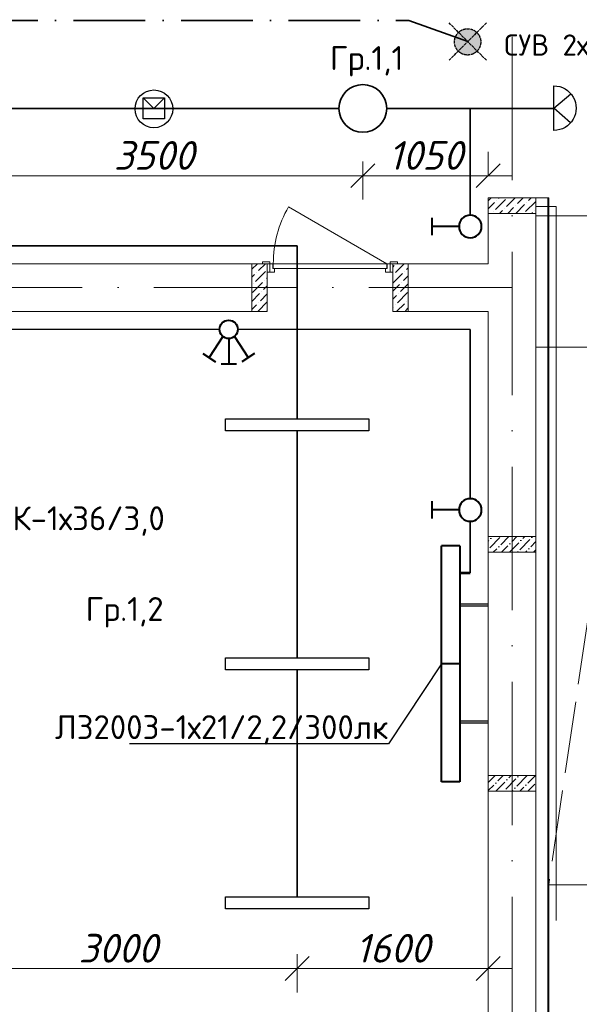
# Model space of a CAD drawing. Header units: millimetres. Extents: x 1114507 to 93926427, y 174473 to 817039.
# Tile 157 of 256: x 1514837 to 1519524, y 767124 to 775368. Entities that reach past the tile are written whole.
import ezdxf
from ezdxf import colors
from ezdxf.entities.mleader import LeaderData, LeaderLine
from ezdxf.math import Vec2, Vec3

# ---------------------------------------------------------------- set-up
doc = ezdxf.new("R2010")
doc.units = ezdxf.units.MM
for name, pattern in [('ACAD_ISO02W100', [15, 12, -3]), ('ACAD_ISO04W100', [30, 24, -3, 0, -3]), ('ACAD_ISO10W100', [18, 12, -3, 0, -3])]:
    doc.linetypes.add(name, pattern=pattern)
for name, color, linetype in [('(001) Сетка', 92, 'Continuous'), ('PDF7_Text', 7, 'Continuous'), ('PDF8_Geometry', 7, 'Continuous')]:
    doc.layers.add(name, color=color, linetype=linetype)
for name, color, linetype, lineweight in [('Doors', 86, 'Continuous', 13), ('размеры', 12, 'Continuous', 15), ('светильники', 30, 'ACAD_ISO04W100', 25)]:
    doc.layers.add(name, color=color, linetype=linetype, lineweight=lineweight)
doc.styles.add('ISOCPEUR 1', font='isocpeur.TTF')
doc.styles.add('PDF ISOCPEUR', font='isocpeur.TTF')
doc.styles.get("Standard").update_dxf_attribs({"font": 'isocpeui.ttf'})
doc.styles.add('Суннат', font='ariali.ttf', dxfattribs={"height": 250})
doc.linetypes.add('FENCELINE1', pattern='A,6.35,-2.54,[133,ltypeshp.shx,S=2.54,R=0,X=-2.54,Y=0],-2.54,25.4', length=36.83)
doc.dimstyles.new('Санжар', dxfattribs={"dimtxt": 240, "dimasz": 200, "dimexe": 200, "dimexo": 200, "dimgap": 50, "dimtad": 1, "dimdec": 0, "dimtxsty": 'Standard', "dimblk": 'OBLIQUE', "dimcen": 2.5, "dimdle": 200, "dimclrd": 152, "dimclre": 152, "dimclrt": 152, "dimadec": 0, "dimazin": 0, "dimtfac": 1, "dimtdec": 0, "dimtmove": 0, "dimatfit": 3, "dimldrblk": 'OBLIQUE', "dimfxl": 0, "dimlwd": 0, "dimlwe": 0, "dimarcsym": 0})
pattern_1 = [(45, (555691.36, -605136.81), (25.2569703, 92.6088912), [119.0625, -23.8125, 0, -23.8125])]

# ---------------------------------------------------------------- blocks, each defined once
blk = doc.blocks.new('blok1qavmak')
at = {"lineweight": 0, "ltscale": 100}
h = blk.add_hatch(dxfattribs=at)
h.set_pattern_fill('ANSI36', color=256, scale=15, style=0)
h.set_pattern_definition(pattern_1)
h.paths.add_polyline_path([(1519160.8, 771040.1), (1519160.8, 770910.1), (1518760.8, 770910.1), (1518760.8, 771040.1)])
h = blk.add_hatch(dxfattribs=at)
h.set_pattern_fill('ANSI36', color=256, scale=15, style=0)
h.set_pattern_definition(pattern_1)
h.paths.add_polyline_path([(1519160.8, 769040.1), (1519160.8, 768910.1), (1518760.8, 768910.1), (1518760.8, 769040.1)])
at = {"color": 1, "linetype": 'ACAD_ISO10W100', "lineweight": 0, "ltscale": 100}
for p, q in [((1518960.8, 782425.1), (1518960.8, 766825.1)), ((1518960.8, 773125.1), (1491960.8, 773125.1))]:
    blk.add_line(p, q, dxfattribs=at)
at = {"lineweight": 0, "ltscale": 100}
for p, q in [((1518760.8, 773325.1), (1518760.8, 773875.1)), ((1519160.8, 773875.1), (1518760.8, 773875.1)), ((1519160.8, 766625.1), (1519160.8, 773875.1)), ((1516910.8, 773325.1), (1509560.8, 773325.1)), ((1516910.8, 772925.1), (1516910.8, 773325.1)), ((1518760.8, 773325.1), (1517960.8, 773325.1)), ((1517960.8, 772925.1), (1517960.8, 773325.1)), ((1516910.8, 772925.1), (1509560.8, 772925.1)), ((1518760.8, 772925.1), (1517960.8, 772925.1)), ((1518760.8, 767025.1), (1518760.8, 772925.1))]:
    blk.add_line(p, q, dxfattribs=at)
at = {"linetype": 'Continuous', "lineweight": 0, "ltscale": 100}
for p, q in [((1518760.8, 773851.5, 0), (1518784.4, 773875.1, 0)), ((1518760.8, 773784.2, 0), (1518813.2, 773836.5, 0)), ((1518821.6, 773777.6, 0), (1518905.8, 773861.8, 0)), ((1518830.1, 773853.4, 0), (1518830.1, 773853.4, 0)), ((1518846.9, 773870.2, 0), (1518851.8, 773875.1, 0)), ((1518914.3, 773802.9, 0), (1518986.5, 773875.1, 0)), ((1518990, 773811.3, 0), (1518990, 773811.3, 0)), ((1518991.2, 773745.1, 0), (1519065.8, 773819.7, 0)), ((1519006.9, 773828.1, 0), (1519053.9, 773875.1, 0)), ((1519074.2, 773760.8, 0), (1519158.4, 773844.9, 0)), ((1519082.6, 773836.5, 0), (1519082.6, 773836.5, 0)), ((1519099.5, 773853.4, 0), (1519121.2, 773875.1, 0)), ((1518804.8, 773760.8, 0), (1518804.8, 773760.8, 0)), ((1518856.5, 773745.1, 0), (1518880.6, 773769.2, 0)), ((1518897.4, 773786, 0), (1518897.4, 773786, 0)), ((1518923.9, 773745.1, 0), (1518973.2, 773794.4, 0)), ((1519125.9, 773745.1, 0), (1519133.1, 773752.3, 0)), ((1519150, 773769.2, 0), (1519150, 773769.2, 0)), ((1516780.8, 773278.8, 0), (1516827.2, 773325.1, 0)), ((1516837.5, 773268, 0), (1516894.5, 773325.1, 0)), ((1517983, 773251.2, 0), (1518056.9, 773325.1, 0)), ((1516780.8, 773211.4, 0), (1516803.8, 773234.3, 0)), ((1516812.2, 773175.4, 0), (1516896.4, 773259.6, 0)), ((1516820.6, 773251.2, 0), (1516820.6, 773251.2, 0)), ((1517960.8, 773296.4, 0), (1517974.5, 773310.1, 0)), ((1517960.8, 773161.7, 0), (1518041.9, 773242.8, 0)), ((1517966.1, 773234.3, 0), (1517966.1, 773234.3, 0)), ((1518058.7, 773259.6, 0), (1518058.7, 773259.6, 0)), ((1518075.6, 773276.4, 0), (1518090.8, 773291.7, 0)), ((1516786.9, 773082.8, 0), (1516871.1, 773167, 0)), ((1516795.4, 773158.6, 0), (1516795.4, 773158.6, 0)), ((1516888, 773183.8, 0), (1516888, 773183.8, 0)), ((1516904.8, 773200.7, 0), (1516910.8, 773206.7, 0)), ((1518025.1, 773091.2, 0), (1518090.8, 773157, 0)), ((1518033.5, 773167, 0), (1518033.5, 773167, 0)), ((1518050.3, 773183.8, 0), (1518090.8, 773224.4, 0)), ((1516780.8, 773009.3, 0), (1516845.9, 773074.4, 0)), ((1516854.3, 773015.4, 0), (1516910.8, 773072, 0)), ((1516862.7, 773091.2, 0), (1516862.7, 773091.2, 0)), ((1516879.6, 773108.1, 0), (1516910.8, 773139.3, 0)), ((1517960.8, 773094.4, 0), (1518016.6, 773150.1, 0)), ((1517999.8, 772998.6, 0), (1518084, 773082.8, 0)), ((1518008.2, 773074.4, 0), (1518008.2, 773074.4, 0)), ((1516831.3, 772925.1, 0), (1516910.8, 773004.6, 0)), ((1516837.5, 772998.6, 0), (1516837.5, 772998.6, 0)), ((1517960.8, 773027, 0), (1517991.4, 773057.5, 0)), ((1517993.6, 772925.1, 0), (1518058.7, 772990.2, 0)), ((1518075.6, 773007, 0), (1518075.6, 773007, 0)), ((1516780.8, 772942, 0), (1516820.6, 772981.8, 0)), ((1516904.8, 772931.3, 0), (1516904.8, 772931.3, 0)), ((1517960.8, 772959.7, 0), (1517966.1, 772964.9, 0)), ((1517983, 772981.8, 0), (1517983, 772981.8, 0)), ((1518067.1, 772931.3, 0), (1518090.8, 772955, 0))]:
    blk.add_line(p, q, dxfattribs=at)
at = {"color": 252, "lineweight": 0, "ltscale": 100}
for p, q in [((1519267.8, 773875.1), (1519160.8, 773875.1)), ((1519267.8, 766518.1), (1519267.8, 773875.1))]:
    blk.add_line(p, q, dxfattribs=at)
at = {"color": 32, "lineweight": 0, "ltscale": 100}
blk.add_line((1519260.8, 766525.1), (1519260.8, 773875.1), dxfattribs=at)
at = {"color": 204, "linetype": 'FENCELINE1', "lineweight": 0, "ltscale": 20}
for p, q in [((1519160.8, 773805.1), (1519330.8, 773805.1)), ((1519330.8, 773805.1), (1519330.8, 767825.1))]:
    blk.add_line(p, q, dxfattribs=at)
at = {"color": 0, "lineweight": 0}
for p, q in [((1519160.8, 773725.1), (1521210.8, 773725.1)), ((1519160.8, 772625.1), (1520610.8, 772625.1)), ((1520610.8, 768125.1), (1519267.8, 768125.1))]:
    blk.add_line(p, q, dxfattribs=at)
at = {"color": 251, "linetype": 'ACAD_ISO02W100', "lineweight": 0, "ltscale": 50}
blk.add_line((1519930.8, 772625.1), (1519267.8, 768125.1), dxfattribs=at)
at = {"layer": 'Doors', "lineweight": 0}
blk.add_line((1517910.8, 773325.1), (1517088.1, 773800.1), dxfattribs=at)
for points in [[(1516870.8, 773325.1), (1516930.8, 773325.1), (1516930.8, 773340.1), (1516870.8, 773340.1)], [(1516910.8, 773255.1), (1516930.8, 773255.1), (1516930.8, 773325.1), (1516910.8, 773325.1)], [(1516970.8, 773285.1), (1516970.8, 773255.1), (1516930.8, 773255.1), (1516930.8, 773325.1), (1516955.8, 773325.1), (1516955.8, 773285.1)], [(1516960.8, 773285.1), (1517910.8, 773285.1), (1517910.8, 773325.1), (1516960.8, 773325.1)], [(1517900.8, 773285.1), (1517900.8, 773255.1), (1517940.8, 773255.1), (1517940.8, 773325.1), (1517915.8, 773325.1), (1517915.8, 773285.1)], [(1517940.8, 773325.1), (1518000.8, 773325.1), (1518000.8, 773340.1), (1517940.8, 773340.1)], [(1517960.8, 773255.1), (1517940.8, 773255.1), (1517940.8, 773325.1), (1517960.8, 773325.1)]]:
    blk.add_lwpolyline(points, close=True, dxfattribs=at)
blk.add_arc((1517910.8, 773325.1), 950, 150, 180, dxfattribs=at)
at = {"layer": 'размеры', "lineweight": 0, "ltscale": 5}
for p, q in [((1518760.8, 773875.1), (1518760.8, 773745.1)), ((1519160.8, 773875.1), (1518760.8, 773875.1)), ((1519160.8, 773745.1), (1519160.8, 773875.1)), ((1518760.8, 773745.1), (1519160.8, 773745.1)), ((1516780.8, 773325.1), (1516910.8, 773325.1)), ((1516780.8, 772925.1), (1516780.8, 773325.1)), ((1516910.8, 773325.1), (1516910.8, 772925.1)), ((1518090.8, 773325.1), (1517960.8, 773325.1)), ((1517960.8, 773325.1), (1517960.8, 772925.1)), ((1518090.8, 772925.1), (1518090.8, 773325.1)), ((1516910.8, 772925.1), (1516780.8, 772925.1)), ((1517960.8, 772925.1), (1518090.8, 772925.1))]:
    blk.add_line(p, q, dxfattribs=at)
for points in [[(1519160.8, 771040.1), (1519160.8, 770910.1), (1518760.8, 770910.1), (1518760.8, 771040.1)], [(1519160.8, 770910.1), (1519160.8, 771040.1), (1518760.8, 771040.1), (1518760.8, 770910.1)], [(1519160.8, 769040.1), (1519160.8, 768910.1), (1518760.8, 768910.1), (1518760.8, 769040.1)], [(1519160.8, 768910.1), (1519160.8, 769040.1), (1518760.8, 769040.1), (1518760.8, 768910.1)]]:
    blk.add_lwpolyline(points, close=True, dxfattribs=at)
blk = doc.blocks.new('ауц')
at = {"lineweight": 40}
for p, q in [((435296.2, -83291.2), (435402.2, -83222.2)), ((435464.8, -83434), (435349.2, -83256.7)), ((435574.9, -83204.4), (435448.4, -83205.2)), ((435513.1, -83416.4), (435511.7, -83204.8)), ((435562.4, -83434), (435678, -83256.7)), ((435731, -83291.2), (435625, -83222.2))]:
    blk.add_line(p, q, dxfattribs=at)
blk.add_circle((435513.6, -83493), 76.6, dxfattribs=at)
blk = doc.blocks.new('_Dot')
at = {"color": 0, "linetype": 'ByBlock', "lineweight": -2}
blk.add_line((-0.5, 0), (-1, 0), dxfattribs=at)
at = {"color": 0, "linetype": 'ByBlock', "const_width": 0.5}
blk.add_lwpolyline([(-0.25, 0, 1), (0.25, 0, 1)], format="xyb", close=True, dxfattribs=at)
blk = doc.blocks.new('цуйцуйцу')
at = {"lineweight": 40}
for p, q in [((694611.1, -1170390.9), (694695, -1170390.9)), ((694653.1, -1170521.8), (694653.1, -1170390.9))]:
    blk.add_line(p, q, dxfattribs=at)
blk.add_circle((694653.1, -1170576.5), 54.7, dxfattribs=at)
blk = doc.blocks.new('ДПО46 LUX LED')
at = {"lineweight": 40, "ltscale": 2}
for p, q in [((4273483, 481250), (4273483, 480015)), ((4273483, 481250), (4273674, 481250)), ((4273674, 480015), (4273674, 481250)), ((4273483, 480015), (4273674, 480015))]:
    blk.add_line(p, q, dxfattribs=at)
blk = doc.blocks.new('blokdoskaaaa')
at = {"lineweight": 30, "ltscale": 2}
for p, q in [((1495798, 779769.1), (1495560.8, 779769.1)), ((1495798, 779753.1), (1495560.8, 779753.1)), ((1495798, 778789.1), (1495560.8, 778789.1)), ((1495798, 778773.1), (1495560.8, 778773.1))]:
    blk.add_line(p, q, dxfattribs=at)
at = {"lineweight": 53, "ltscale": 2}
blk.add_line((1495798, 778512.7), (1495710.8, 778512.7), dxfattribs=at)
at = {"xscale": -0.8000000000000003, "yscale": 0.8000000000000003, "zscale": 0.8000000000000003, "rotation": 180}
for p in [(-1922988.5, 1164274.8), (-1922988.5, 1163286.8)]:
    blk.add_blockref('ДПО46 LUX LED', p, dxfattribs=at)
blk = doc.blocks.new('_Oblique')
at = {"color": 0, "linetype": 'ByBlock', "lineweight": -2}
blk.add_line((-0.5, -0.5), (0.5, 0.5), dxfattribs=at)
blk = doc.blocks.new('*D1615')
at = {"color": 152, "linetype": 'Continuous', "lineweight": 0, "ltscale": 100, "transparency": 16777216}
for p, q in [((1514160.8, 767543.7), (1514160.8, 767223.7)), ((1517160.8, 767543.7), (1517160.8, 767223.7)), ((1517360.8, 767423.7), (1513960.8, 767423.7))]:
    blk.add_line(p, q, dxfattribs=at)
at = {"layer": 'Defpoints', "color": 0, "lineweight": 35, "ltscale": 100, "transparency": 16777216}
for p in [(1514160.8, 767925.1), (1517160.8, 767925.1), (1514160.8, 767423.7)]:
    blk.add_point(p, dxfattribs=at)
at = {"color": 152, "lineweight": 0, "ltscale": 100, "transparency": 16777216, "xscale": 200, "yscale": 200, "zscale": 200, "rotation": 180}
blk.add_blockref('_Oblique', (1514160.8, 767423.7), dxfattribs=at)
at = {"color": 152, "lineweight": 0, "ltscale": 100, "transparency": 16777216, "xscale": 200, "yscale": 200, "zscale": 200}
blk.add_blockref('_Oblique', (1517160.8, 767423.7), dxfattribs=at)
at = {"color": 152, "lineweight": 35, "ltscale": 100, "transparency": 16777216, "insert": (1515660.8, 767593.7), "char_height": 240, "attachment_point": 5, "bg_fill": 3, "box_fill_scale": 1.1, "bg_fill_color": 256, "bg_fill_true_color": 13158600, "bg_fill_transparency": 0}
blk.add_mtext('3000', dxfattribs=at)
blk = doc.blocks.new('*D1611')
at = {"color": 152, "linetype": 'Continuous', "lineweight": 0, "ltscale": 100, "transparency": 16777216}
for p, q in [((1517160.8, 767543.7), (1517160.8, 767223.7)), ((1518760.8, 767543.7), (1518760.8, 767223.7)), ((1518960.8, 767423.7), (1516960.8, 767423.7))]:
    blk.add_line(p, q, dxfattribs=at)
at = {"layer": 'Defpoints', "color": 0, "lineweight": 35, "ltscale": 100, "transparency": 16777216}
for p in [(1517160.8, 767925.1), (1518760.8, 767925.1), (1517160.8, 767423.7)]:
    blk.add_point(p, dxfattribs=at)
at = {"color": 152, "lineweight": 0, "ltscale": 100, "transparency": 16777216, "xscale": 200, "yscale": 200, "zscale": 200, "rotation": 180}
blk.add_blockref('_Oblique', (1517160.8, 767423.7), dxfattribs=at)
at = {"color": 152, "lineweight": 0, "ltscale": 100, "transparency": 16777216, "xscale": 200, "yscale": 200, "zscale": 200}
blk.add_blockref('_Oblique', (1518760.8, 767423.7), dxfattribs=at)
at = {"color": 152, "lineweight": 35, "ltscale": 100, "transparency": 16777216, "insert": (1517960.8, 767593.7), "char_height": 240, "attachment_point": 5, "bg_fill": 3, "box_fill_scale": 1.1, "bg_fill_color": 256, "bg_fill_true_color": 13158600, "bg_fill_transparency": 0}
blk.add_mtext('1600', dxfattribs=at)
blk = doc.blocks.new('*D1624')
at = {"color": 152, "linetype": 'Continuous', "lineweight": 0, "ltscale": 100, "transparency": 16777216}
for p, q in [((1514210.8, 774181.5), (1514210.8, 773861.5)), ((1517710.8, 774181.5), (1517710.8, 773861.5)), ((1514010.8, 774061.5), (1517910.8, 774061.5))]:
    blk.add_line(p, q, dxfattribs=at)
at = {"layer": 'Defpoints', "color": 0, "lineweight": 35, "ltscale": 100, "transparency": 16777216}
for p in [(1514210.8, 774425.1), (1517710.8, 774425.1), (1517710.8, 774061.5)]:
    blk.add_point(p, dxfattribs=at)
at = {"color": 152, "lineweight": 0, "ltscale": 100, "transparency": 16777216, "xscale": 200, "yscale": 200, "zscale": 200, "rotation": 180}
blk.add_blockref('_Oblique', (1514210.8, 774061.5), dxfattribs=at)
at = {"color": 152, "lineweight": 0, "ltscale": 100, "transparency": 16777216, "xscale": 200, "yscale": 200, "zscale": 200}
blk.add_blockref('_Oblique', (1517710.8, 774061.5), dxfattribs=at)
at = {"color": 152, "lineweight": 35, "ltscale": 100, "transparency": 16777216, "insert": (1515960.8, 774231.5), "char_height": 240, "attachment_point": 5, "bg_fill": 3, "box_fill_scale": 1.1, "bg_fill_color": 256, "bg_fill_true_color": 13158600, "bg_fill_transparency": 0}
blk.add_mtext('3500', dxfattribs=at)
blk = doc.blocks.new('*D1625')
at = {"color": 152, "linetype": 'Continuous', "lineweight": 0, "ltscale": 100, "transparency": 16777216}
for p, q in [((1518760.8, 774061.5), (1518760.8, 774261.5)), ((1517710.8, 774181.5), (1517710.8, 773861.5)), ((1517510.8, 774061.5), (1518960.8, 774061.5))]:
    blk.add_line(p, q, dxfattribs=at)
at = {"layer": 'Defpoints', "color": 0, "lineweight": 35, "ltscale": 100, "transparency": 16777216}
for p in [(1517710.8, 774425.1), (1518760.8, 774061.5), (1518760.8, 773875.1)]:
    blk.add_point(p, dxfattribs=at)
at = {"color": 152, "lineweight": 0, "ltscale": 100, "transparency": 16777216, "xscale": 200, "yscale": 200, "zscale": 200, "rotation": 180}
blk.add_blockref('_Oblique', (1517710.8, 774061.5), dxfattribs=at)
at = {"color": 152, "lineweight": 0, "ltscale": 100, "transparency": 16777216, "xscale": 200, "yscale": 200, "zscale": 200}
blk.add_blockref('_Oblique', (1518760.8, 774061.5), dxfattribs=at)
at = {"color": 152, "lineweight": 35, "ltscale": 100, "transparency": 16777216, "insert": (1518235.8, 774231.5), "char_height": 240, "attachment_point": 5, "bg_fill": 3, "box_fill_scale": 1.1, "bg_fill_color": 256, "bg_fill_true_color": 13158600, "bg_fill_transparency": 0}
blk.add_mtext('1050', dxfattribs=at)
blk = doc.blocks.new('высывм')
at = {"layer": '(001) Сетка', "color": 2, "lineweight": 30}
blk.add_lwpolyline([(2925733.2, 1621632), (2925910.4, 1621632), (2925910.4, 1621455.3), (2925733.2, 1621455.3)], close=True, dxfattribs=at)
for points in [[(2925733.2, 1621455.3), (2925821.8, 1621543.6)], [(2925910.4, 1621455.3), (2925821.8, 1621543.6)]]:
    blk.add_lwpolyline(points, dxfattribs=at)
blk.add_circle((2925821.8, 1621547.6), 158.3, dxfattribs=at)
blk = doc.blocks.new('ывафпваыпывап')
at = {"layer": 'светильники', "lineweight": 30}
h = blk.add_hatch(color=1, dxfattribs=at)
edge = h.paths.add_edge_path()
edge.add_arc((-1825637.6, -19111.2), 110.1, 0, 360)
at = {"layer": 'светильники', "color": 1, "lineweight": 30}
for p, q in [((-1825479.6, -19265.4), (-1825793.4, -18951.6)), ((-1825479.6, -18951.6), (-1825793.4, -19265.4))]:
    blk.add_line(p, q, dxfattribs=at)
blk.add_circle((-1825637.6, -19111.2), 110.1, dxfattribs=at)

msp = doc.modelspace()

# ---------------------------------------------------------------- block references
at = {"color": 0}
msp.add_blockref('blok1qavmak', (0, 0), dxfattribs=at)

# ---------------------------------------------------------------- next in the draw order: linework, layer by layer
at = {"color": 3, "linetype": 'ACAD_ISO10W100', "lineweight": 35, "ltscale": 50}
for p, q in [((1492785.6, 775360.5), (1518095.2, 775360.5)), ((1518095.2, 775360.5), (1518589.6, 775184.7))]:
    msp.add_line(p, q, dxfattribs=at)
at = {"color": 0, "lineweight": 35, "ltscale": 100}
for p, q in [((1514560.8, 774625.1), (1517510.8, 774625.1)), ((1517910.8, 774625.1), (1519310.8, 774625.1)), ((1518610.8, 773731.5), (1518610.8, 774625.1)), ((1509784.6, 773475.1), (1517160.8, 773475.1)), ((1517160.8, 772025.1), (1517160.8, 773475.1)), ((1518610.8, 772775.1), (1518610.8, 771357.7)), ((1517160.8, 770025.1), (1517160.8, 771925.1)), ((1518610.8, 771168.5), (1518610.8, 770737.5)), ((1517160.8, 768025.1), (1517160.8, 769925.1))]:
    msp.add_line(p, q, dxfattribs=at)
at = {"lineweight": 30}
for p, q in [((1516510.3, 772775.1), (1511160.8, 772775.1)), ((1518610.8, 772775.1), (1516663.6, 772775.1))]:
    msp.add_line(p, q, dxfattribs=at)
at = {"color": 5, "lineweight": 30}
for points in [[(1517760.8, 771925.1), (1516560.8, 771925.1), (1516560.8, 772025.1), (1517760.8, 772025.1), (1517760.8, 771925.1)], [(1517760.8, 769925.1), (1516560.8, 769925.1), (1516560.8, 770025.1), (1517760.8, 770025.1), (1517760.8, 769925.1)], [(1517760.8, 767925.1), (1516560.8, 767925.1), (1516560.8, 768025.1), (1517760.8, 768025.1), (1517760.8, 767925.1)]]:
    msp.add_lwpolyline(points, dxfattribs=at)
at = {"color": 5, "lineweight": 35, "ltscale": 20}
msp.add_circle((1517710.8, 774625.1), 200, dxfattribs=at)
at = {"layer": 'PDF8_Geometry', "color": 1, "lineweight": 30}
msp.add_lwpolyline([(1519310.8, 774440.9), (1519310.8, 774813.5, -1.003441)], format="xyb", close=True, dxfattribs=at)
msp.add_lwpolyline([(1519450.9, 774503.6), (1519310.8, 774627.2), (1519453, 774748.4)], dxfattribs=at)

# ---------------------------------------------------------------- next in the draw order: block references
at = {"lineweight": 50}
msp.add_blockref('ывафпваыпывап', (3344226.1, 794293.2), dxfattribs=at)
at = {"lineweight": 50, "xscale": -1.728719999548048, "yscale": 1.728719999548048, "zscale": 1.728719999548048, "rotation": 90.00000000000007}
for p in [(-504988.2, 1974497.5), (-504988.2, 1972123.7)]:
    msp.add_blockref('цуйцуйцу', p, dxfattribs=at)
at = {"lineweight": 30, "rotation": 180}
msp.add_blockref('ауц', (1952100.5, 689282.1), dxfattribs=at)
at = {"color": 0, "lineweight": 35, "rotation": 180}
msp.add_blockref('blokdoskaaaa', (3014321.7, 1549250.2), dxfattribs=at)

# ---------------------------------------------------------------- next in the draw order: texts
at = {"color": 0, "char_height": 200, "style": 'Суннат'}
for s, insert, width, attachment_point in [('{\\fISOCPEUR|b0|i0|c204|p34;Гр.1\\fISOCPEUR|b0|i0|c0|p34;,1}', (1517434.9, 775146.9, 0), 2509.849, 1), ('{\\fISOCPEUR|b0|i0|c204|p34;9Линейный-ИЕК-1х36/3,0}', (1512818.4, 771046.8), 3512.61, 7), ('{\\fISOCPEUR|b0|i0|c204|p34;Гр.\\fISOCPEUR|b0|i0|c0|p34;1,2}', (1515389.4, 770533.7), 2509.849, 1)]:
    msp.add_mtext(s, dxfattribs=dict(at, insert=insert, width=width, attachment_point=attachment_point))
at = {"layer": 'PDF7_Text', "color": 1, "insert": (1518894.6, 775067.2), "char_height": 177.4, "attachment_point": 7, "style": 'PDF ISOCPEUR'}
msp.add_mtext('СУВ 2х5 Вт', dxfattribs=at)

# ---------------------------------------------------------------- next in the draw order: leaders
at = {"lineweight": 0}
ml = msp.add_multileader_mtext('Standard', dxfattribs=at)
ml.set_content('{\\fISOCPEUR|b0|i0|c204|p34;\\C0;ЛЗ2003-1х21/2,2/300лк}', color=256)
ml.set_leader_properties()
ml.set_arrow_properties(name='DOT')
ml.build(insert=Vec2(0, 0))
ml.multileader.update_dxf_attribs({"text_left_attachment_type": 6, "text_right_attachment_type": 6, "dogleg_length": 0.36, "arrow_head_size": 10})
ctx = ml.context
ctx.base_point, ctx.char_height, ctx.arrow_head_size, ctx.landing_gap_size, ctx.plane_origin = Vec3(1515143.8, 769305.1), 200, 10, 1, Vec3(1514283.3, 770679.7)
ctx.left_attachment, ctx.right_attachment, ctx.text_align_type = 6, 6, 2
notes = []
notes.append((ctx, [(1, (1, 1, 0), (1517926.2, 769305.1), (-1, 0), 0.36, [(0, [(1518370.9, 769975.1)], 0, [])])]))
ctx.mtext.insert, ctx.mtext.rotation, ctx.mtext.width, ctx.mtext.alignment, ctx.mtext.flow_direction = Vec3(1517924.8, 769545.1), 6.283185, 2147.602, 3, 5
for ctx, leaders in notes:
    for number, flags, end, landing, length, lines in leaders:
        leader = LeaderData()
        leader.index, (leader.has_last_leader_line, leader.has_dogleg_vector, leader.attachment_direction) = number, flags
        leader.last_leader_point, leader.dogleg_vector, leader.dogleg_length = Vec3(end), Vec3(landing), length
        for number, points, colour, breaks in lines:
            line = LeaderLine()
            line.index, line.vertices, line.color, line.breaks = number, Vec3.list(points), colors.encode_raw_color(colour), breaks
            leader.lines.append(line)
        ctx.leaders.append(leader)

# ---------------------------------------------------------------- next in the draw order: dimensions: what is measured, and where the dimension line sits
at = {"color": 0, "lineweight": 35, "ltscale": 100}
dim = msp.add_linear_dim(base=(1517710.8, 774061.5), p1=(1514210.8, 774425.1), p2=(1517710.8, 774425.1), dimstyle='Санжар', override={"dimfxl": 120, "dimfxlon": 1, "dimtfill": 1, "dimarcsym": 1}, dxfattribs=at)
dim.commit()
dim.dimension.update_dxf_attribs({"geometry": '*D1624', "text_midpoint": (1515960.8, 774231.5)})
dim = msp.add_linear_dim(base=(1514160.8, 767423.7), p1=(1517160.8, 767925.1), p2=(1514160.8, 767925.1), angle=180, dimstyle='Санжар', override={"dimfxl": 120, "dimfxlon": 1, "dimtfill": 1, "dimarcsym": 1}, dxfattribs=at)
dim.commit()
dim.dimension.update_dxf_attribs({"geometry": '*D1615', "text_midpoint": (1515660.8, 767593.7)})

# ---------------------------------------------------------------- next in the draw order: block references
at = {"lineweight": 30, "rotation": 180}
msp.add_blockref('высывм', (4441782.7, 2396168.7), dxfattribs=at)

# ---------------------------------------------------------------- next in the draw order: dimensions: what is measured, and where the dimension line sits
at = {"color": 0, "lineweight": 35, "ltscale": 100}
dim = msp.add_linear_dim(base=(1518760.8, 774061.5), p1=(1517710.8, 774425.1), p2=(1518760.8, 773875.1), dimstyle='Санжар', override={"dimfxl": 120, "dimfxlon": 1, "dimtfill": 1, "dimarcsym": 1}, dxfattribs=at)
dim.commit()
dim.dimension.update_dxf_attribs({"geometry": '*D1625', "text_midpoint": (1518235.8, 774231.5)})
dim = msp.add_linear_dim(base=(1517160.8, 767423.7), p1=(1518760.8, 767925.1), p2=(1517160.8, 767925.1), angle=180, dimstyle='Санжар', override={"dimfxl": 120, "dimfxlon": 1, "dimtfill": 1, "dimarcsym": 1}, dxfattribs=at)
dim.commit()
dim.dimension.update_dxf_attribs({"geometry": '*D1611', "text_midpoint": (1517960.8, 767593.7)})

# ---------------------------------------------------------------- next in the draw order: texts
at = {"linetype": 'ByBlock', "lineweight": 30, "ltscale": 10, "insert": (1197603, 784433.1, 0), "char_height": 250, "width": 18040, "attachment_point": 1, "style": 'ISOCPEUR 1'}
msp.add_mtext('     Рабочая документация по объекту: {\\C7;школы ^J}     Настоящий проект выполнен на основании чертежей марки АС, ВК и ОВ в соответствии с требованиями КМК и ПУЭ.\\P     Внешнее электроснабжение решается в отдельном проекте "Внутриплощадочных сетей"\\P     Проект энергоснабжения школы.\\P     Установленная мощность 33,6 кВт; Расчетная мощность 30,2 кВт  \\P     По надежности энергоснабжения школа относится к потребителям II категории.\\P\\pi1291.6675,t0,19518.5175;{\\LСиловое электрооборудование:\\P\\pi0,tz;}     В качестве вводно-распределительного и силового щита принят щит {\\C0;ПР11-3060-21УЗ (изготовить индв. по заказу) }. В качестве осветительного и силового щита принять щит ЩРВ-6 {\\C0;(изготовить индв. по заказу)} и щит комплектный ОЩВ.\\P\\pt0,19518.5175;     Электропотребителями здания  являются: освещение, штепсельные розетки, электропотребители технологического оборудования. Главный распределительный щит, силовые щиты и щиты освещения приняты сборными с модульными автоматическими выключателями с установкой на DIN-рейку по индивидуальному заказу. В распределительных щитах предусматривается устройство заземляющей шины. Фазораспределение злектронагрузок должно быть равномерным. Автоматические выключатели на розеточных группах имеют устройства  защитного отключения. \\P\\ptz;     Силовыми электроприемниками являются потребители сантехнического и технологического оборудования помещений. Магистральные и распределительные сети выполняются медным кабелем ВВГнг  в винипластовых  трубах в стенах срыто под штукатуркой. Ответвительные коробки установить скрыто на стене.\\P     1.  Розетки разместить на высоте 1800 мм от чистого пола в  помещениях   для  пребывания  детей  (А также см. уточнение по плану)  согласно пункта 12.34 КМК КМК КМК 2.04.17-19. ^J     2.  Выключатели во всех помещениях разместить на высоте 1800 мм.  Отступ от проёмов дверей - 200 мм, а также см. уточнение по плану.^J  Допускается установка выключателей под потолком с управлением при помощи шнура. ПУЭ п. 6.6.31.^J  Установка штепсельных розеток в ванных комнатах, душевых, мыльных помещениях бань, помещениях, содержащих нагреватели для саун (далее по тексту «саунах»), а также в стиральных помещениях прачечных не допускается ПУЭ п. 7.1.48.^JМинимальное расстояние от выключателей, штепсельных розеток и элементов электроустановок до газопроводов должно быть не менее 0,5 м ПУЭ п. 7.1.50.\\P{\\O      \\L\\oЭлектроосвещение}\\P     В соответствии КМК КМК 2.01.05-19. в проекте предусматривается общее рабочее, эвакуационное освещение на напряжение 220В.  Рабочее освещение предусматривается во всех помещениях комплекса, эвакуационное - в коридорах, в фойе, лестничных клетках, вестибюле. На выходах по пути эвакуации устанавливаются световые указатели "Выход" с аккумуляторными  батареями. Светильники аварийного освещения обозначаются значком "А" и выбираются из числа светильников рабочего освещения и питаются от щита ЩАО. Управление освещением выполняется включателями, устанавливаемыми по месту. Выбор светильников произведен в соответствии с назначением помещений, их конструктивными особенностями и характеристикой окружающей среды. В качестве источников света приняты светильники потолочные светодиодные LED панели и {\\C0;светодиодные линейные светильники} . Групповые сети освещения выполняются медным кабелем ВВГнг в винипластовой трубе.\\P\\pi1896.36,t0,28627.16;{\\LЗаземление}\\P\\pi0,tz;     Для защиты от поражения  электрическим током применяется система заземления TN-S  (используется 3я и 5я  жила  кабеля) и выполняется уравнивание потенциалов. Все металлические нетоковедущие части электрооборудования подлежат заземлению. В качестве заземляющих проводников используются нулевые провода сети и специальные заземляющие проводники, прокладываемые совместно с рабочими проводниками от электрощитов до электропотребителей. Сопротивление растеканию тока заземляющих устройств не должно превышать 4 Ом в любое время года. Внутренний контур заземления необходимо присоединить к наружному контуру заземления. Защита от заноса высокого потенциала и уравнивание потенциалов выполняется путем присоединения металлической арматуры фундаментов к горизонтальному  заземлителю. Все соединения выполнить сваркой.', dxfattribs=at)

doc.saveas('drawing.dxf')
